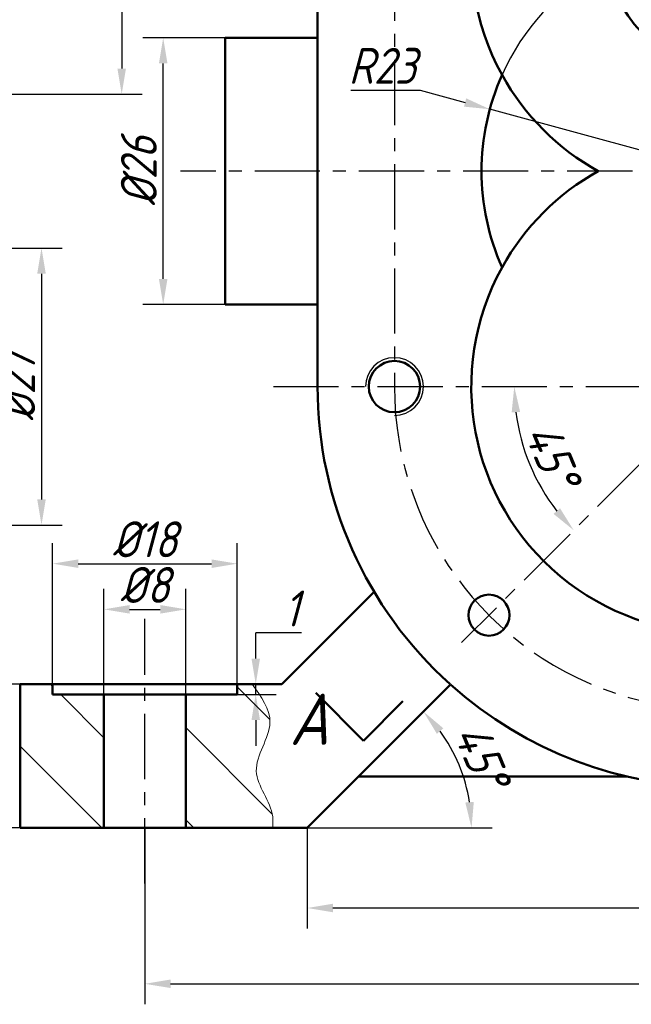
# Model space of a CAD drawing. Header units: millimetres. Extents: x 0 to 420, y -1 to 296.
# Tile 4 of 6: x 265 to 324, y 123 to 219. Entities that reach past the tile are written whole.
import ezdxf

# ---------------------------------------------------------------- set-up
doc = ezdxf.new("R2010")
doc.units = ezdxf.units.MM
doc.header["$LTSCALE"] = 0.2
doc.linetypes.add('CENTER', pattern=[50.8, 31.75, -6.35, 6.35, -6.35])
doc.layers.add('Thin Line', color=7, linetype='Continuous')
doc.layers.add('点划线', color=3, linetype='CENTER')
for name, color, linetype, lineweight in [('粗实线', 7, 'Continuous', 50), ('细实线', 7, 'Continuous', 25), ('阴影', 7, 'Continuous', 9)]:
    doc.layers.add(name, color=color, linetype=linetype, lineweight=lineweight)
doc.styles.add('尺寸数字', font='gbeitc.shx', dxfattribs={"bigfont": 'gbcbig.shx'})
doc.dimstyles.new("chang'an university", dxfattribs={"dimtxt": 3.5, "dimasz": 2.5, "dimexe": 2, "dimexo": 0, "dimtad": 1, "dimtoh": 1, "dimdec": 1, "dimdsep": 46, "dimtxsty": '尺寸数字', "dimcen": 2.5, "dimclrd": 256, "dimclre": 256, "dimclrt": 256, "dimadec": 0, "dimazin": 0, "dimtfac": 1, "dimtdec": 1, "dimtmove": 1, "dimatfit": 3, "dimfxl": 1, "dimlwd": -1, "dimlwe": -1, "dimarcsym": 0})

# ---------------------------------------------------------------- blocks, each defined once
blk = doc.blocks.new('*D39')
at = {"layer": 'Defpoints', "color": 0, "transparency": 16777216}
for p in [(289.568, 183.275), (332.865, 183.275), (376.905, 183.275), (313.734, 178.149), (307.922, 158.331)]:
    blk.add_point(p, dxfattribs=at)
at = {"layer": 'Thin Line', "transparency": 16777216}
blk.add_arc((332.865, 183.275), 19.806, 187.2369, 217.7631, dxfattribs=at)
for points in [[(312.801, 180.753), (313.633, 180.806), (313.059, 183.275)], [(317.52, 171.421), (316.895, 170.87), (318.86, 169.27)]]:
    blk.add_solid(points, dxfattribs=at)
at = {"layer": 'Thin Line', "transparency": 16777216, "insert": (316.761, 176.604), "char_height": 3.5, "attachment_point": 5, "rotation": 292.5, "style": '尺寸数字'}
blk.add_mtext('45°', dxfattribs=at)
blk = doc.blocks.new('*D43')
at = {"layer": 'Defpoints', "color": 0, "transparency": 16777216}
for p in [(257.743, 238.775), (257.743, 211.775), (274.757, 211.775)]:
    blk.add_point(p, dxfattribs=at)
at = {"layer": 'Thin Line', "transparency": 16777216}
for p, q in [((257.743, 238.775), (276.757, 238.775)), ((274.757, 236.275), (274.757, 214.275)), ((257.743, 211.775), (276.757, 211.775))]:
    blk.add_line(p, q, dxfattribs=at)
for points in [[(274.34, 236.275), (275.174, 236.275), (274.757, 238.775)], [(274.34, 214.275), (275.174, 214.275), (274.757, 211.775)]]:
    blk.add_solid(points, dxfattribs=at)
at = {"layer": 'Thin Line', "transparency": 16777216, "insert": (272.382, 225.275), "char_height": 3.5, "attachment_point": 5, "rotation": 90, "style": '尺寸数字'}
blk.add_mtext('%%C27', dxfattribs=at)
blk = doc.blocks.new('*D50')
at = {"layer": 'Defpoints', "color": 0, "transparency": 16777216}
for p in [(310.672, 210.313), (332.865, 204.275)]:
    blk.add_point(p, dxfattribs=at)
at = {"layer": 'Thin Line', "transparency": 16777216}
for p, q in [((297.115, 212.165), (303.865, 212.165)), ((303.865, 212.165), (308.259, 210.969)), ((332.865, 204.275), (310.672, 210.313))]:
    blk.add_line(p, q, dxfattribs=at)
blk.add_arc((332.865, 204.275), 23, 24.07094, 169.76284, dxfattribs=at)
blk.add_solid([(308.369, 211.371), (308.15, 210.567), (310.672, 210.313)], dxfattribs=at)
at = {"layer": 'Thin Line', "transparency": 16777216, "insert": (300.177, 214.54), "char_height": 3.5, "attachment_point": 5, "style": '尺寸数字'}
blk.add_mtext('R23', dxfattribs=at)
blk = doc.blocks.new('*D52')
at = {"layer": 'Defpoints', "color": 0, "transparency": 16777216}
for p in [(278.806, 217.275), (284.865, 217.275), (284.865, 191.275)]:
    blk.add_point(p, dxfattribs=at)
at = {"layer": 'Thin Line', "transparency": 16777216}
for p, q in [((284.865, 217.275), (276.806, 217.275)), ((278.806, 193.775), (278.806, 214.775)), ((284.865, 191.275), (276.806, 191.275))]:
    blk.add_line(p, q, dxfattribs=at)
for points in [[(278.389, 214.775), (279.223, 214.775), (278.806, 217.275)], [(278.389, 193.775), (279.223, 193.775), (278.806, 191.275)]]:
    blk.add_solid(points, dxfattribs=at)
at = {"layer": 'Thin Line', "transparency": 16777216, "insert": (276.431, 204.275), "char_height": 3.5, "attachment_point": 5, "rotation": 90, "style": '尺寸数字'}
blk.add_mtext('%%C26', dxfattribs=at)
blk = doc.blocks.new('*D56')
at = {"layer": 'Defpoints', "color": 0, "transparency": 16777216}
for p in [(252.743, 196.775), (252.743, 169.777), (266.934, 169.777)]:
    blk.add_point(p, dxfattribs=at)
at = {"layer": 'Thin Line', "transparency": 16777216}
for p, q in [((252.743, 196.775), (268.934, 196.775)), ((266.934, 194.275), (266.934, 172.277)), ((252.743, 169.777), (268.934, 169.777))]:
    blk.add_line(p, q, dxfattribs=at)
for points in [[(266.517, 194.275), (267.351, 194.275), (266.934, 196.775)], [(266.517, 172.277), (267.351, 172.277), (266.934, 169.777)]]:
    blk.add_solid(points, dxfattribs=at)
at = {"layer": 'Thin Line', "transparency": 16777216, "insert": (264.559, 183.276), "char_height": 3.5, "attachment_point": 5, "rotation": 90, "style": '尺寸数字'}
blk.add_mtext('%%C27', dxfattribs=at)
blk = doc.blocks.new('*D58')
at = {"layer": 'Defpoints', "color": 0, "transparency": 16777216}
for p in [(260.435, 154.275), (264.865, 154.275), (264.865, 140.275)]:
    blk.add_point(p, dxfattribs=at)
at = {"layer": 'Thin Line', "transparency": 16777216}
for p, q in [((264.865, 154.275), (258.435, 154.275)), ((260.435, 142.775), (260.435, 151.775)), ((264.865, 140.275), (258.435, 140.275))]:
    blk.add_line(p, q, dxfattribs=at)
for points in [[(260.018, 151.775), (260.852, 151.775), (260.435, 154.275)], [(260.018, 142.775), (260.852, 142.775), (260.435, 140.275)]]:
    blk.add_solid(points, dxfattribs=at)
at = {"layer": 'Thin Line', "transparency": 16777216, "insert": (258.06, 147.275), "char_height": 3.5, "attachment_point": 5, "rotation": 90, "style": '尺寸数字'}
blk.add_mtext('14', dxfattribs=at)
blk = doc.blocks.new('*D59')
at = {"layer": 'Defpoints', "color": 0, "transparency": 16777216}
for p in [(286.022, 166.017), (268.022, 153.275), (286.022, 153.275)]:
    blk.add_point(p, dxfattribs=at)
at = {"layer": 'Thin Line', "transparency": 16777216}
for p, q in [((268.022, 153.275), (268.022, 168.017)), ((286.022, 153.275), (286.022, 168.017)), ((270.522, 166.017), (283.522, 166.017))]:
    blk.add_line(p, q, dxfattribs=at)
for points in [[(270.522, 166.434), (270.522, 165.601), (268.022, 166.017)], [(283.522, 166.434), (283.522, 165.601), (286.022, 166.017)]]:
    blk.add_solid(points, dxfattribs=at)
at = {"layer": 'Thin Line', "transparency": 16777216, "insert": (277.022, 168.392), "char_height": 3.5, "attachment_point": 5, "style": '尺寸数字'}
blk.add_mtext('%%C18', dxfattribs=at)
blk = doc.blocks.new('*D60')
at = {"layer": 'Defpoints', "color": 0, "transparency": 16777216}
for p in [(281.022, 161.568), (273.022, 153.275), (281.022, 153.275)]:
    blk.add_point(p, dxfattribs=at)
at = {"layer": 'Thin Line', "transparency": 16777216}
for p, q in [((273.022, 153.275), (273.022, 163.568)), ((281.022, 153.275), (281.022, 163.568)), ((275.522, 161.568), (278.522, 161.568))]:
    blk.add_line(p, q, dxfattribs=at)
for points in [[(275.522, 161.984), (275.522, 161.151), (273.022, 161.568)], [(278.522, 161.984), (278.522, 161.151), (281.022, 161.568)]]:
    blk.add_solid(points, dxfattribs=at)
at = {"layer": 'Thin Line', "transparency": 16777216, "insert": (277.022, 163.943), "char_height": 3.5, "attachment_point": 5, "style": '尺寸数字'}
blk.add_mtext('%%C8', dxfattribs=at)
blk = doc.blocks.new('*D61')
at = {"layer": 'Defpoints', "color": 0, "transparency": 16777216}
for p in [(292.865, 140.275), (372.865, 140.275), (372.865, 132.459)]:
    blk.add_point(p, dxfattribs=at)
at = {"layer": 'Thin Line', "transparency": 16777216}
for p, q in [((292.865, 140.275), (292.865, 130.459)), ((372.865, 140.275), (372.865, 130.459)), ((295.365, 132.459), (370.365, 132.459))]:
    blk.add_line(p, q, dxfattribs=at)
for points in [[(295.365, 132.876), (295.365, 132.042), (292.865, 132.459)], [(370.365, 132.876), (370.365, 132.042), (372.865, 132.459)]]:
    blk.add_solid(points, dxfattribs=at)
at = {"layer": 'Thin Line', "transparency": 16777216, "insert": (332.865, 134.834), "char_height": 3.5, "attachment_point": 5, "style": '尺寸数字'}
blk.add_mtext('80', dxfattribs=at)
blk = doc.blocks.new('*D62')
at = {"layer": 'Defpoints', "color": 0, "transparency": 16777216}
for p in [(277.022, 140.275), (388.865, 140.275), (388.865, 125.071)]:
    blk.add_point(p, dxfattribs=at)
at = {"layer": 'Thin Line', "transparency": 16777216}
for p, q in [((277.022, 140.275), (277.022, 123.071)), ((388.865, 140.275), (388.865, 123.071)), ((279.522, 125.071), (386.365, 125.071))]:
    blk.add_line(p, q, dxfattribs=at)
for points in [[(279.522, 125.488), (279.522, 124.655), (277.022, 125.071)], [(386.365, 125.488), (386.365, 124.655), (388.865, 125.071)]]:
    blk.add_solid(points, dxfattribs=at)
at = {"layer": 'Thin Line', "transparency": 16777216, "insert": (332.943, 127.446), "char_height": 3.5, "attachment_point": 5, "style": '尺寸数字'}
blk.add_mtext('112', dxfattribs=at)
blk = doc.blocks.new('*D64')
at = {"layer": 'Defpoints', "color": 0, "transparency": 16777216}
for p in [(306.829, 154.238), (308.344, 144.422), (269.865, 140.275), (292.865, 140.275), (292.865, 140.275)]:
    blk.add_point(p, dxfattribs=at)
at = {"layer": 'Thin Line', "transparency": 16777216}
blk.add_line((292.865, 140.275), (310.89, 140.275), dxfattribs=at)
blk.add_arc((292.865, 140.275), 16.025, 8.94781, 36.05219, dxfattribs=at)
for points in [[(305.504, 149.435), (306.137, 149.976), (304.196, 151.606)], [(309.11, 142.8), (308.279, 142.735), (308.89, 140.275)]]:
    blk.add_solid(points, dxfattribs=at)
at = {"layer": 'Thin Line', "transparency": 16777216, "insert": (309.864, 147.316), "char_height": 3.5, "attachment_point": 5, "rotation": 292.5, "style": '尺寸数字'}
blk.add_mtext('45°', dxfattribs=at)
blk = doc.blocks.new('*D72')
at = {"layer": 'Defpoints', "color": 0, "transparency": 16777216}
for p in [(268.022, 154.275), (287.834, 154.275), (268.022, 153.275)]:
    blk.add_point(p, dxfattribs=at)
at = {"layer": 'Thin Line', "transparency": 16777216}
for p, q in [((287.834, 156.775), (287.834, 159.275)), ((292.314, 159.275), (287.834, 159.275)), ((268.022, 154.275), (289.834, 154.275)), ((287.834, 153.275), (287.834, 154.275)), ((268.022, 153.275), (289.834, 153.275)), ((287.834, 150.775), (287.834, 148.275))]:
    blk.add_line(p, q, dxfattribs=at)
for points in [[(287.418, 156.775), (288.251, 156.775), (287.834, 154.275)], [(287.418, 150.775), (288.251, 150.775), (287.834, 153.275)]]:
    blk.add_solid(points, dxfattribs=at)
at = {"layer": 'Thin Line', "transparency": 16777216, "insert": (291.324, 161.65), "char_height": 3.5, "attachment_point": 5, "style": '尺寸数字'}
blk.add_mtext('1', dxfattribs=at)

msp = doc.modelspace()

# ---------------------------------------------------------------- hatches: boundary and pattern name
at = {"layer": '阴影'}
h = msp.add_hatch(dxfattribs=at)
h.set_pattern_fill('ANSI31', color=256, scale=2, angle=90)
h.paths.add_polyline_path([(273.022, 153.275), (268.022, 153.275), (268.022, 154.275), (264.865, 154.275), (264.865, 140.275), (269.865, 140.275), (273.022, 140.275)])
edge = h.paths.add_edge_path()
edge.add_spline(control_points=[(289.495, 140.275), (289.515, 140.633), (289.625, 142.582), (286.531, 145.77), (290.316, 150.373), (288.371, 153.053), (287.481, 154.275)], knot_values=[0.011687, 0.011687, 0.011687, 0.011687, 1.077661, 5.819623, 10.737364, 14.862333, 14.862333, 14.862333, 14.862333], degree=3, periodic=0)
edge.add_line((287.481, 154.275), (286.022, 154.275))
edge.add_line((286.022, 154.275), (286.022, 153.275))
edge.add_line((286.022, 153.275), (281.022, 153.275))
edge.add_line((281.022, 153.275), (281.022, 140.275))
edge.add_line((281.022, 140.275), (289.495, 140.275))
h.paths.add_polyline_path([(360.057, 241.972), (360.127, 242.24), (360.114, 242.193), (360.098, 242.13), (360.081, 242.067), (360.065, 242.004)])
h.paths.add_polyline_path([(363.244, 245.179), (363.533, 245.257), (363.523, 245.255), (363.456, 245.237), (363.388, 245.219), (363.321, 245.2), (363.254, 245.182)])
h.paths.add_polyline_path([(362.962, 245.093), (363.24, 245.177), (363.188, 245.162), (363.122, 245.143), (363.057, 245.123), (362.992, 245.102)])
h.paths.add_polyline_path([(363.538, 245.258), (363.831, 245.33), (363.799, 245.323), (363.729, 245.306), (363.66, 245.289), (363.592, 245.272)])
h.paths.add_polyline_path([(362.684, 244.998), (362.954, 245.09), (362.928, 245.082), (362.864, 245.061), (362.801, 245.039), (362.738, 245.017)])
h.paths.add_polyline_path([(363.839, 245.332), (364.14, 245.399), (364.079, 245.386), (364.009, 245.371), (363.938, 245.355), (363.868, 245.339)])
h.paths.add_polyline_path([(362.419, 244.896), (362.681, 244.997), (362.675, 244.995), (362.614, 244.972), (362.552, 244.949), (362.492, 244.925), (362.431, 244.901)])
h.paths.add_polyline_path([(364.143, 245.4), (364.451, 245.463), (364.437, 245.46), (364.365, 245.446), (364.293, 245.431), (364.221, 245.416), (364.15, 245.401)])
h.paths.add_polyline_path([(362.166, 244.784), (362.414, 244.893), (362.372, 244.876), (362.313, 244.851), (362.254, 244.825), (362.196, 244.799)])
h.paths.add_polyline_path([(364.457, 245.464), (364.766, 245.522), (364.727, 245.515), (364.654, 245.502), (364.582, 245.488), (364.509, 245.474)])
h.paths.add_polyline_path([(361.92, 244.662), (362.159, 244.781), (362.139, 244.772), (362.082, 244.745), (362.026, 244.717), (361.971, 244.689)])
h.paths.add_polyline_path([(364.775, 245.524), (365.09, 245.579), (365.021, 245.567), (364.948, 245.555), (364.874, 245.542), (364.801, 245.528)])
h.paths.add_polyline_path([(361.691, 244.531), (361.919, 244.661), (361.916, 244.66), (361.862, 244.631), (361.809, 244.601), (361.756, 244.57), (361.704, 244.539)])
h.paths.add_polyline_path([(365.092, 245.579), (365.411, 245.633), (365.392, 245.63), (365.318, 245.618), (365.243, 245.605), (365.169, 245.593), (365.095, 245.58)])
h.paths.add_polyline_path([(361.475, 244.388), (361.686, 244.528), (361.653, 244.507), (361.603, 244.475), (361.553, 244.442), (361.504, 244.408)])
h.paths.add_polyline_path([(365.419, 245.634), (365.736, 245.685), (365.691, 245.678), (365.616, 245.666), (365.541, 245.654), (365.467, 245.642)])
h.paths.add_polyline_path([(361.269, 244.231), (361.47, 244.384), (361.455, 244.374), (361.408, 244.339), (361.361, 244.304), (361.315, 244.268), (361.27, 244.231)])
h.paths.add_polyline_path([(365.744, 245.687), (366.066, 245.737), (365.991, 245.725), (365.916, 245.714), (365.841, 245.702), (365.766, 245.69)])
h.paths.add_polyline_path([(361.084, 244.064), (361.269, 244.23), (361.225, 244.193), (361.182, 244.155), (361.139, 244.116), (361.097, 244.077)])
h.paths.add_polyline_path([(360.913, 243.883), (361.08, 244.06), (361.056, 244.037), (361.016, 243.996), (360.976, 243.954), (360.938, 243.911)])
h.paths.add_polyline_path([(359.376, 239.284), (359.387, 239.316), (359.371, 239.273)])
h.paths.add_polyline_path([(360.757, 243.685), (360.909, 243.879), (360.9, 243.868), (360.864, 243.824), (360.828, 243.78), (360.793, 243.734), (360.759, 243.688)])
h.paths.add_polyline_path([(359.487, 239.617), (359.498, 239.654), (359.489, 239.625), (359.49, 239.628)])
h.paths.add_polyline_path([(360.621, 243.477), (360.756, 243.684), (360.726, 243.641), (360.694, 243.593), (360.663, 243.544), (360.632, 243.495)])
h.paths.add_polyline_path([(359.592, 239.981), (359.596, 239.995), (359.592, 239.982), (359.593, 239.984)])
h.paths.add_polyline_path([(360.499, 243.252), (360.618, 243.471), (360.603, 243.445), (360.574, 243.394), (360.546, 243.343), (360.518, 243.291)])
h.paths.add_polyline_path([(359.688, 240.354), (359.7, 240.405), (359.684, 240.336), (359.685, 240.342)])
h.paths.add_polyline_path([(360.39, 243.015), (360.497, 243.248), (360.492, 243.238), (360.466, 243.185), (360.441, 243.131), (360.416, 243.076), (360.393, 243.021)])
h.paths.add_polyline_path([(359.77, 240.706), (359.779, 240.746), (359.764, 240.678), (359.77, 240.704)])
h.paths.add_polyline_path([(360.294, 242.77), (360.389, 243.012), (360.369, 242.965), (360.347, 242.909), (360.325, 242.852), (360.303, 242.795)])
h.paths.add_polyline_path([(359.83, 240.973), (359.839, 241.017), (359.824, 240.949)])
h.paths.add_polyline_path([(359.847, 241.052), (359.923, 241.397), (359.913, 241.352), (359.898, 241.285), (359.883, 241.218), (359.869, 241.151), (359.854, 241.084), (359.839, 241.017)])
h.paths.add_polyline_path([(360.207, 242.511), (360.292, 242.763), (360.282, 242.737), (360.262, 242.678), (360.242, 242.619), (360.223, 242.56)])
h.paths.add_polyline_path([(359.924, 241.403), (359.988, 241.687), (359.987, 241.681), (359.972, 241.616), (359.957, 241.55), (359.942, 241.484), (359.928, 241.418)])
h.paths.add_polyline_path([(360.129, 242.245), (360.206, 242.508), (360.204, 242.5), (360.185, 242.439), (360.167, 242.378), (360.149, 242.317), (360.132, 242.255)])
h.paths.add_polyline_path([(359.989, 241.689), (360.055, 241.965), (360.049, 241.94), (360.033, 241.876), (360.018, 241.811), (360.002, 241.746)])
edge = h.paths.add_edge_path()
edge.add_arc((332.865, 204.275), 38.5, 10.47568, 33.05573)
edge.add_line((365.134, 225.275), (362.524, 225.275))
edge.add_arc((332.524, 225.275), 30, 0, 27.07165)
edge.add_line((359.238, 238.928), (359.241, 238.936))
edge.add_line((359.241, 238.936), (359.245, 238.945))
edge.add_line((359.245, 238.945), (359.26, 238.983))
edge.add_line((359.26, 238.983), (359.233, 238.917))
edge.add_line((359.233, 238.917), (359.205, 238.851))
edge.add_line((359.205, 238.851), (359.176, 238.786))
edge.add_line((359.176, 238.786), (359.146, 238.721))
edge.add_line((359.146, 238.721), (359.116, 238.656))
edge.add_line((359.116, 238.656), (359.085, 238.592))
edge.add_line((359.085, 238.592), (359.053, 238.527))
edge.add_line((359.053, 238.527), (359.02, 238.464))
edge.add_line((359.02, 238.464), (358.987, 238.401))
edge.add_line((358.987, 238.401), (358.953, 238.338))
edge.add_line((358.953, 238.338), (358.918, 238.275))
edge.add_line((358.918, 238.275), (358.883, 238.213))
edge.add_line((358.883, 238.213), (358.847, 238.152))
edge.add_line((358.847, 238.152), (358.81, 238.091))
edge.add_line((358.81, 238.091), (358.773, 238.03))
edge.add_line((358.773, 238.03), (358.735, 237.97))
edge.add_line((358.735, 237.97), (358.696, 237.911))
edge.add_line((358.696, 237.911), (358.657, 237.852))
edge.add_line((358.657, 237.852), (358.617, 237.794))
edge.add_line((358.617, 237.794), (358.576, 237.736))
edge.add_line((358.576, 237.736), (358.535, 237.679))
edge.add_line((358.535, 237.679), (358.493, 237.623))
edge.add_line((358.493, 237.623), (358.451, 237.567))
edge.add_line((358.451, 237.567), (358.408, 237.512))
edge.add_line((358.408, 237.512), (358.364, 237.458))
edge.add_line((358.364, 237.458), (358.32, 237.404))
edge.add_line((358.32, 237.404), (358.275, 237.351))
edge.add_line((358.275, 237.351), (358.229, 237.299))
edge.add_line((358.229, 237.299), (358.183, 237.248))
edge.add_line((358.183, 237.248), (358.137, 237.197))
edge.add_line((358.137, 237.197), (358.089, 237.147))
edge.add_line((358.089, 237.147), (358.042, 237.098))
edge.add_line((358.042, 237.098), (357.993, 237.05))
edge.add_line((357.993, 237.05), (357.944, 237.003))
edge.add_line((357.944, 237.003), (357.895, 236.957))
edge.add_line((357.895, 236.957), (357.845, 236.912))
edge.add_line((357.845, 236.912), (357.795, 236.867))
edge.add_line((357.795, 236.867), (357.744, 236.824))
edge.add_line((357.744, 236.824), (357.692, 236.781))
edge.add_line((357.692, 236.781), (357.64, 236.74))
edge.add_line((357.64, 236.74), (357.588, 236.699))
edge.add_line((357.588, 236.699), (357.535, 236.66))
edge.add_line((357.535, 236.66), (357.481, 236.621))
edge.add_line((357.481, 236.621), (357.427, 236.584))
edge.add_line((357.427, 236.584), (357.373, 236.548))
edge.add_line((357.373, 236.548), (357.318, 236.512))
edge.add_line((357.318, 236.512), (357.262, 236.478))
edge.add_line((357.262, 236.478), (357.206, 236.445))
edge.add_line((357.206, 236.445), (357.15, 236.413))
edge.add_line((357.15, 236.413), (357.093, 236.383))
edge.add_line((357.093, 236.383), (357.036, 236.353))
edge.add_line((357.036, 236.353), (356.978, 236.325))
edge.add_line((356.978, 236.325), (356.92, 236.298))
edge.add_line((356.92, 236.298), (356.861, 236.272))
edge.add_line((356.861, 236.272), (356.802, 236.248))
edge.add_line((356.802, 236.248), (356.743, 236.225))
edge.add_line((356.743, 236.225), (356.683, 236.203))
edge.add_line((356.683, 236.203), (356.623, 236.182))
edge.add_line((356.623, 236.182), (356.563, 236.163))
edge.add_line((356.563, 236.163), (356.502, 236.145))
edge.add_line((356.502, 236.145), (356.44, 236.129))
edge.add_line((356.44, 236.129), (356.378, 236.114))
edge.add_line((356.378, 236.114), (356.316, 236.1))
edge.add_line((356.316, 236.1), (356.254, 236.088))
edge.add_line((356.254, 236.088), (356.191, 236.077))
edge.add_line((356.191, 236.077), (356.128, 236.067))
edge.add_line((356.128, 236.067), (356.065, 236.059))
edge.add_line((356.065, 236.059), (356.001, 236.051))
edge.add_line((356.001, 236.051), (355.937, 236.045))
edge.add_line((355.937, 236.045), (355.872, 236.04))
edge.add_line((355.872, 236.04), (355.808, 236.035))
edge.add_line((355.808, 236.035), (355.743, 236.032))
edge.add_line((355.743, 236.032), (355.678, 236.03))
edge.add_line((355.678, 236.03), (355.612, 236.029))
edge.add_line((355.612, 236.029), (355.547, 236.028))
edge.add_line((355.547, 236.028), (355.481, 236.028))
edge.add_line((355.481, 236.028), (355.415, 236.03))
edge.add_line((355.415, 236.03), (355.349, 236.031))
edge.add_line((355.349, 236.031), (355.282, 236.034))
edge.add_line((355.282, 236.034), (355.216, 236.037))
edge.add_line((355.216, 236.037), (355.149, 236.041))
edge.add_line((355.149, 236.041), (355.082, 236.045))
edge.add_line((355.082, 236.045), (355.015, 236.05))
edge.add_line((355.015, 236.05), (354.948, 236.055))
edge.add_line((354.948, 236.055), (354.881, 236.061))
edge.add_line((354.881, 236.061), (354.814, 236.067))
edge.add_line((354.814, 236.067), (354.746, 236.074))
edge.add_line((354.746, 236.074), (354.679, 236.08))
edge.add_line((354.679, 236.08), (354.611, 236.087))
edge.add_line((354.611, 236.087), (354.543, 236.095))
edge.add_line((354.543, 236.095), (354.476, 236.102))
edge.add_line((354.476, 236.102), (354.408, 236.11))
edge.add_line((354.408, 236.11), (354.34, 236.117))
edge.add_line((354.34, 236.117), (354.272, 236.125))
edge.add_arc((332.865, 225.275), 24, -28.95529, 26.87812, ccw=False)
edge.add_arc((332.865, 204.275), 23, 17.71893, 24.07094, ccw=False)
edge.add_line((354.774, 211.275), (370.723, 211.275))

# ---------------------------------------------------------------- linework, layer by layer
at = {"layer": '点划线'}
for p, q in [((301.365, 225.275), (301.365, 183.275)), ((385.536, 204.275), (280.507, 204.275)), ((289.568, 183.275), (376.905, 183.275)), ((332.865, 183.275), (307.922, 158.331)), ((277.022, 134.858), (277.022, 160.627))]:
    msp.add_line(p, q, dxfattribs=at)
msp.add_arc((332.865, 183.275), 31.5, 180, 333.11148, dxfattribs=at)
at = {"layer": '粗实线', "color": 7, "linetype": 'Continuous', "lineweight": 50}
for p, q in [((293.865, 225.275), (293.865, 183.275)), ((293.865, 217.275), (284.865, 217.275)), ((284.865, 204.275), (284.865, 217.275)), ((284.865, 191.275), (284.865, 204.275)), ((284.865, 191.275), (293.865, 191.275)), ((290.365, 154.275), (299.377, 163.286)), ((264.865, 140.275), (264.865, 154.275)), ((264.865, 154.275), (269.865, 154.275)), ((269.865, 154.275), (290.365, 154.275)), ((306.829, 154.238), (292.865, 140.275)), ((302.197, 152.607), (298.347, 148.757)), ((324.09, 145.275), (297.865, 145.275)), ((264.865, 140.275), (269.865, 140.275)), ((292.865, 140.275), (269.865, 140.275))]:
    msp.add_line(p, q, dxfattribs=at)
at = {"layer": '粗实线'}
for p, q in [((268.022, 153.275), (268.022, 154.275)), ((286.022, 154.275), (286.022, 153.275)), ((286.022, 153.275), (268.022, 153.275)), ((273.022, 140.275), (273.022, 153.275)), ((281.022, 153.275), (281.022, 140.275)), ((298.347, 148.757), (293.688, 153.416))]:
    msp.add_line(p, q, dxfattribs=at)
at = {"layer": '粗实线', "color": 7, "linetype": 'Continuous', "lineweight": 50}
for centre, radius in [((332.865, 225.275), 10.5), ((301.365, 183.275), 2.5), ((310.591, 161.001), 2)]:
    msp.add_circle(centre, radius, dxfattribs=at)
for centre, radius, start, end in [((332.865, 225.275), 24, 331.04471, 208.95529), ((332.865, 204.275), 23, 155.92906, 204.07094), ((332.865, 225.275), 24, 208.95529, 241.04498), ((332.865, 183.275), 24, 118.95502, 151.04471), ((332.865, 183.275), 24, 151.04471, 28.95529), ((332.865, 183.275), 39, 180, 228.03811), ((332.865, 183.275), 39, 228.11802, 311.88198)]:
    msp.add_arc(centre, radius, start, end, dxfattribs=at)
at = {"layer": '细实线'}
msp.add_arc((301.365, 183.275), 2.822, 270, 180, dxfattribs=at)
at = {"layer": '阴影'}
msp.add_spline([(287.473, 154.285), (289.224, 150.537), (287.892, 145.803), (289.495, 141.341), (289.495, 140.275)], degree=3, dxfattribs=at)

# ---------------------------------------------------------------- texts
at = {"layer": '细实线', "insert": (291.126, 153.359), "char_height": 5, "attachment_point": 1, "style": '尺寸数字'}
msp.add_mtext_dynamic_manual_height_columns('A', width=5.5751, gutter_width=25, heights=[0], dxfattribs=at)

# ---------------------------------------------------------------- dimensions: what is measured, and where the dimension line sits
at = {"layer": 'Thin Line'}
for base, p1, p2, picture, middle in [((274.757, 211.775), (257.743, 238.775), (257.743, 211.775), '*D43', (272.382, 225.275)), ((278.806, 217.275), (284.865, 191.275), (284.865, 217.275), '*D52', (276.431, 204.275)), ((266.934, 169.777), (252.743, 196.775), (252.743, 169.777), '*D56', (264.559, 183.276))]:
    dim = msp.add_linear_dim(base=base, p1=p1, p2=p2, angle=90, text='%%C<>', dimstyle="chang'an university", dxfattribs=at)
    dim.commit()
    dim.dimension.update_dxf_attribs({"geometry": picture, "text_midpoint": middle})
dim = msp.add_radius_dim(center=(332.865, 204.275), mpoint=(310.672, 210.313), dimstyle="chang'an university", dxfattribs=at)
dim.commit()
dim.dimension.update_dxf_attribs({"geometry": '*D50', "text_midpoint": (303.865, 212.165), "dimtype": 164})
for base, line1, line2, picture, middle in [((313.734, 178.149), ((289.568, 183.275), (376.905, 183.275)), ((332.865, 183.275), (307.922, 158.331)), '*D39', (316.761, 176.604)), ((308.344, 144.422), ((292.865, 140.275), (269.865, 140.275)), ((306.829, 154.238), (292.865, 140.275)), '*D64', (309.864, 147.316))]:
    dim = msp.add_angular_dim_2l(base=base, line1=line1, line2=line2, dimstyle="chang'an university", dxfattribs=at)
    dim.commit()
    dim.dimension.update_dxf_attribs({"geometry": picture, "text_midpoint": middle})
for base, p1, p2, text, picture, middle in [((286.022, 166.017), (268.022, 153.275), (286.022, 153.275), '%%C<>', '*D59', (277.022, 168.392)), ((281.022, 161.568), (273.022, 153.275), (281.022, 153.275), '%%C<>', '*D60', (277.022, 163.943)), ((388.865, 125.071), (277.022, 140.275), (388.865, 140.275), '112', '*D62', (332.943, 127.446))]:
    dim = msp.add_linear_dim(base=base, p1=p1, p2=p2, text=text, dimstyle="chang'an university", dxfattribs=at)
    dim.commit()
    dim.dimension.update_dxf_attribs({"geometry": picture, "text_midpoint": middle})
dim = msp.add_linear_dim(base=(287.834, 154.275), p1=(268.022, 153.275), p2=(268.022, 154.275), angle=90, dimstyle="chang'an university", dxfattribs=at)
dim.commit()
dim.dimension.update_dxf_attribs({"geometry": '*D72', "text_midpoint": (290.192, 158.125), "dimtype": 160})
dim = msp.add_linear_dim(base=(260.435, 154.275), p1=(264.865, 140.275), p2=(264.865, 154.275), angle=90, dimstyle="chang'an university", dxfattribs=at)
dim.commit()
dim.dimension.update_dxf_attribs({"geometry": '*D58', "text_midpoint": (258.06, 147.275)})
dim = msp.add_linear_dim(base=(372.865, 132.459), p1=(292.865, 140.275), p2=(372.865, 140.275), dimstyle="chang'an university", dxfattribs=at)
dim.commit()
dim.dimension.update_dxf_attribs({"geometry": '*D61', "text_midpoint": (332.865, 134.834)})

doc.saveas('drawing.dxf')
